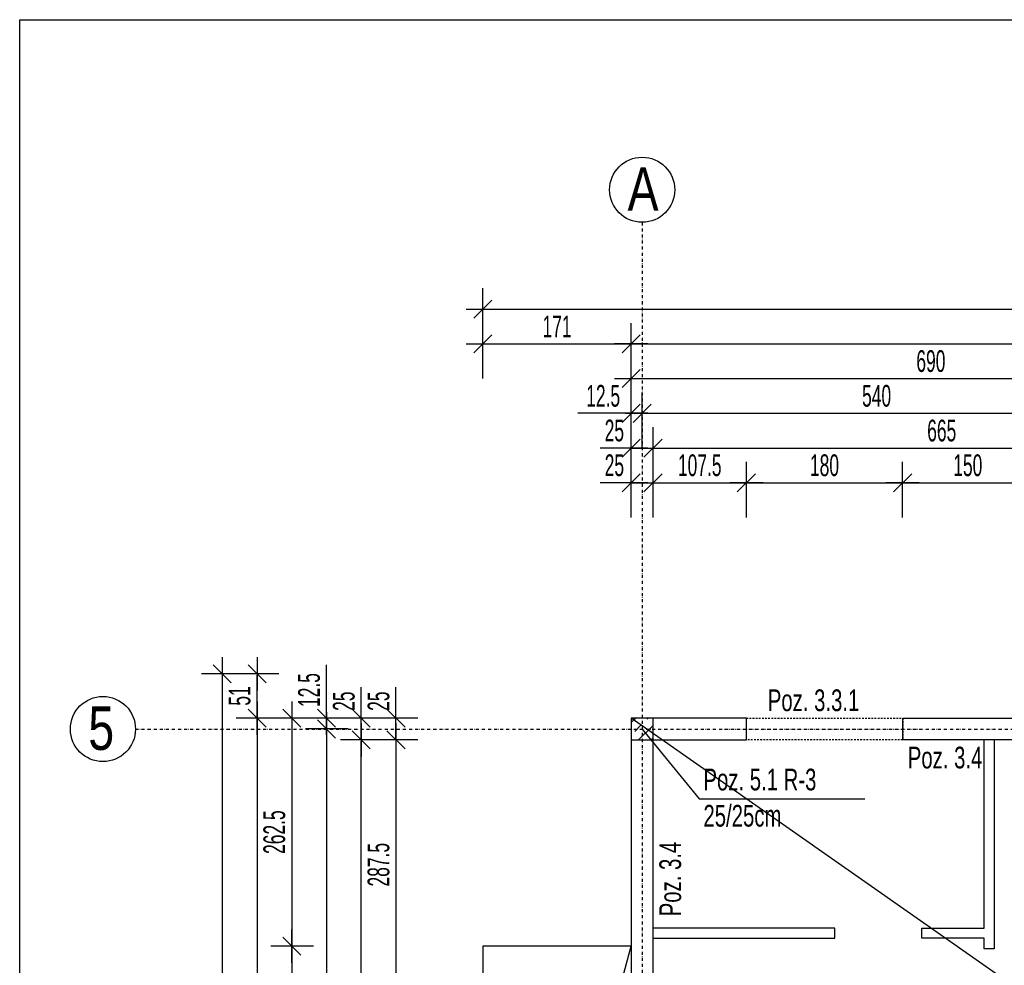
# Model space of a CAD drawing. Header units: millimetres. Extents: x -796 to 14823, y -2819 to 1873.
# Tile 13 of 51: x -796 to 338, y 784 to 1873. Entities that reach past the tile are written whole.
import ezdxf

# ---------------------------------------------------------------- set-up
doc = ezdxf.new("R2010")
doc.units = ezdxf.units.MM
doc.header["$LTSCALE"] = 10
doc.linetypes.add('MO', pattern=[0.7, 0.35, -0.17, 0.01, -0.17])
doc.linetypes.add('MP', pattern=[0.36, 0.2, -0.16])
doc.layers.add('BA_obw', color=230, linetype='Continuous', plot=False)
for name, color, linetype in [('BA_szr', 1, 'Continuous'), ('BA_txs', 2, 'Continuous'), ('BA_wym', 1, 'Continuous'), ('BD_lpm', 1, 'MP'), ('BD_osm', 1, 'MO'), ('BD_txs', 2, 'Continuous'), ('BD_wic', 1, 'Continuous'), ('BD_wig', 3, 'Continuous'), ('BZ_odn', 1, 'Continuous'), ('BZ_txs', 2, 'Continuous')]:
    doc.layers.add(name, color=color, linetype=linetype)
doc.styles.add('BIKTS', font='bikromsw.shx', dxfattribs={"width": 0.8})
doc.styles.add('BIKWYM', font='bikromsw.shx', dxfattribs={"width": 0.6})
doc.dimstyles.new('BA_KR_100_cm', dxfattribs={"dimtxt": 25, "dimasz": 1.666667, "dimexe": 24, "dimexo": 0, "dimgap": 0, "dimtad": 0, "dimdec": 1, "dimrnd": 0.5, "dimzin": 9, "dimdsep": 46, "dimtxsty": 'BIKWYM', "dimblk": 'WYM-KR', "dimcen": 0, "dimdle": 20, "dimclrd": 256, "dimclre": 256, "dimclrt": 2, "dimadec": 0, "dimazin": 0, "dimtfac": 0.033333, "dimtdec": 1, "dimtmove": 0, "dimatfit": 3, "dimldrblk": 'WYM-KR', "dimfxl": 25, "dimfxlon": 1, "dimtvp": 0.8, "dimtolj": 1, "dimarcsym": 0})
doc.dimstyles.new('BZ_ST_100_cm', dxfattribs={"dimtxt": 25, "dimasz": 1.666667, "dimexe": 24, "dimexo": 0, "dimgap": 0, "dimtad": 0, "dimdec": 1, "dimrnd": 0.5, "dimdsep": 46, "dimtxsty": 'BIKWYM', "dimblk": 'WYM-ST', "dimcen": 0, "dimdle": 20, "dimclrd": 256, "dimclre": 256, "dimclrt": 7, "dimadec": 0, "dimazin": 0, "dimtfac": 0.033333, "dimtdec": 1, "dimtix": 1, "dimtmove": 2, "dimatfit": 3, "dimldrblk": 'WYM-ST', "dimfxl": 25, "dimfxlon": 1, "dimtvp": 0.8, "dimtolj": 1, "dimtzin": 0, "dimarcsym": 0})

# ---------------------------------------------------------------- blocks, each defined once
blk = doc.blocks.new('WYM-ST')
blk.add_hatch(color=256).paths.add_polyline_path([(-13, 2.88), (0, 0), (-13, -2.88)])
blk.add_lwpolyline([(0, 0), (-13, 2.88), (-13, -2.88), (0, 0)])
blk = doc.blocks.new('WYM-KR')
at = {"linetype": 'ByBlock'}
blk.add_line((11.52, 0), (-11.52, 0), dxfattribs=at)
at = {"color": 7, "linetype": 'ByBlock'}
blk.add_line((6.24, 6.24), (-6.24, -6.24), dxfattribs=at)
blk = doc.blocks.new('*D145')
at = {"layer": 'BA_wym', "lineweight": -2}
for p, q in [((-91.5, 1299.9), (-91.5, 1363.9)), ((-66.5, 1299.9), (-66.5, 1363.9)), ((-93.1, 1339.9), (-127.2, 1339.9)), ((-91.5, 1339.9), (-66.5, 1339.9)), ((-64.8, 1339.9), (-63.1, 1339.9))]:
    blk.add_line(p, q, dxfattribs=at)
at = {"layer": 'Defpoints', "color": 0}
for p in [(-66.5, 1339.9), (-91.5, 1068.9), (-66.5, 1068.9)]:
    blk.add_point(p, dxfattribs=at)
at = {"layer": 'BA_wym', "lineweight": -2, "xscale": 1.666666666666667, "yscale": 1.666666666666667, "zscale": 1.666666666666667}
blk.add_blockref('WYM-KR', (-91.5, 1339.9), dxfattribs=at)
at = {"layer": 'BA_wym', "lineweight": -2, "xscale": 1.666666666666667, "yscale": 1.666666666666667, "zscale": 1.666666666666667, "rotation": 180}
blk.add_blockref('WYM-KR', (-66.5, 1339.9), dxfattribs=at)
at = {"layer": 'BA_wym', "color": 2, "insert": (-111, 1359.9), "char_height": 25, "attachment_point": 5, "style": 'BIKWYM'}
blk.add_mtext('\\A1;25', dxfattribs=at)
blk = doc.blocks.new('*D146')
at = {"layer": 'BA_wym', "lineweight": -2}
for p, q in [((-66.5, 1299.9), (-66.5, 1363.9)), ((41, 1299.9), (41, 1363.9)), ((-64.8, 1339.9), (39.4, 1339.9))]:
    blk.add_line(p, q, dxfattribs=at)
at = {"layer": 'Defpoints', "color": 0}
for p in [(41, 1339.9), (-66.5, 1068.9), (41, 1068.9)]:
    blk.add_point(p, dxfattribs=at)
at = {"layer": 'BA_wym', "lineweight": -2, "xscale": 1.666666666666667, "yscale": 1.666666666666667, "zscale": 1.666666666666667, "rotation": 180}
blk.add_blockref('WYM-KR', (-66.5, 1339.9), dxfattribs=at)
at = {"layer": 'BA_wym', "lineweight": -2, "xscale": 1.666666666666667, "yscale": 1.666666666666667, "zscale": 1.666666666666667}
blk.add_blockref('WYM-KR', (41, 1339.9), dxfattribs=at)
at = {"layer": 'BA_wym', "color": 2, "insert": (-12.7, 1359.9), "char_height": 25, "attachment_point": 5, "style": 'BIKWYM'}
blk.add_mtext('\\A1;107.5', dxfattribs=at)
blk = doc.blocks.new('*D147')
at = {"layer": 'BA_wym', "lineweight": -2}
for p, q in [((41, 1299.9), (41, 1363.9)), ((221, 1299.9), (221, 1363.9)), ((42.7, 1339.9), (219.4, 1339.9))]:
    blk.add_line(p, q, dxfattribs=at)
at = {"layer": 'Defpoints', "color": 0}
for p in [(221, 1339.9), (41, 1068.9), (221, 1068.9)]:
    blk.add_point(p, dxfattribs=at)
at = {"layer": 'BA_wym', "lineweight": -2, "xscale": 1.666666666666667, "yscale": 1.666666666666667, "zscale": 1.666666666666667, "rotation": 180}
blk.add_blockref('WYM-KR', (41, 1339.9), dxfattribs=at)
at = {"layer": 'BA_wym', "lineweight": -2, "xscale": 1.666666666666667, "yscale": 1.666666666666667, "zscale": 1.666666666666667}
blk.add_blockref('WYM-KR', (221, 1339.9), dxfattribs=at)
at = {"layer": 'BA_wym', "color": 2, "insert": (131, 1359.9), "char_height": 25, "attachment_point": 5, "style": 'BIKWYM'}
blk.add_mtext('\\A1;180', dxfattribs=at)
blk = doc.blocks.new('*D148')
at = {"layer": 'BA_wym', "lineweight": -2}
for p, q in [((221, 1299.9), (221, 1363.9)), ((371, 1299.9), (371, 1363.9)), ((222.7, 1339.9), (369.4, 1339.9))]:
    blk.add_line(p, q, dxfattribs=at)
at = {"layer": 'Defpoints', "color": 0}
for p in [(371, 1339.9), (221, 1068.9), (371, 1068.9)]:
    blk.add_point(p, dxfattribs=at)
at = {"layer": 'BA_wym', "lineweight": -2, "xscale": 1.666666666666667, "yscale": 1.666666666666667, "zscale": 1.666666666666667, "rotation": 180}
blk.add_blockref('WYM-KR', (221, 1339.9), dxfattribs=at)
at = {"layer": 'BA_wym', "lineweight": -2, "xscale": 1.666666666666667, "yscale": 1.666666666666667, "zscale": 1.666666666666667}
blk.add_blockref('WYM-KR', (371, 1339.9), dxfattribs=at)
at = {"layer": 'BA_wym', "color": 2, "insert": (296, 1359.9), "char_height": 25, "attachment_point": 5, "style": 'BIKWYM'}
blk.add_mtext('\\A1;150', dxfattribs=at)
blk = doc.blocks.new('*D168')
at = {"layer": 'BA_wym', "lineweight": -2}
for p, q in [((-91.5, 1339.9), (-91.5, 1403.9)), ((-66.5, 1339.9), (-66.5, 1403.9)), ((-93.1, 1379.9), (-127.2, 1379.9)), ((-91.5, 1379.9), (-66.5, 1379.9)), ((-64.8, 1379.9), (-63.1, 1379.9))]:
    blk.add_line(p, q, dxfattribs=at)
at = {"layer": 'Defpoints', "color": 0}
for p in [(-66.5, 1379.9), (-91.5, 1068.9), (-66.5, 1068.9)]:
    blk.add_point(p, dxfattribs=at)
at = {"layer": 'BA_wym', "lineweight": -2, "xscale": 1.666666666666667, "yscale": 1.666666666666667, "zscale": 1.666666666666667}
blk.add_blockref('WYM-KR', (-91.5, 1379.9), dxfattribs=at)
at = {"layer": 'BA_wym', "lineweight": -2, "xscale": 1.666666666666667, "yscale": 1.666666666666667, "zscale": 1.666666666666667, "rotation": 180}
blk.add_blockref('WYM-KR', (-66.5, 1379.9), dxfattribs=at)
at = {"layer": 'BA_wym', "color": 2, "insert": (-111, 1399.9), "char_height": 25, "attachment_point": 5, "style": 'BIKWYM'}
blk.add_mtext('\\A1;25', dxfattribs=at)
blk = doc.blocks.new('*D169')
at = {"layer": 'BA_wym', "lineweight": -2}
for p, q in [((-66.5, 1339.9), (-66.5, 1403.9)), ((598.5, 1339.9), (598.5, 1403.9)), ((-64.8, 1379.9), (596.9, 1379.9))]:
    blk.add_line(p, q, dxfattribs=at)
at = {"layer": 'Defpoints', "color": 0}
for p in [(598.5, 1379.9), (598.5, 1119.9), (-66.5, 1068.9)]:
    blk.add_point(p, dxfattribs=at)
at = {"layer": 'BA_wym', "lineweight": -2, "xscale": 1.666666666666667, "yscale": 1.666666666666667, "zscale": 1.666666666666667, "rotation": 180}
blk.add_blockref('WYM-KR', (-66.5, 1379.9), dxfattribs=at)
at = {"layer": 'BA_wym', "lineweight": -2, "xscale": 1.666666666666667, "yscale": 1.666666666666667, "zscale": 1.666666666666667}
blk.add_blockref('WYM-KR', (598.5, 1379.9), dxfattribs=at)
at = {"layer": 'BA_wym', "color": 2, "insert": (266, 1399.9), "char_height": 25, "attachment_point": 5, "style": 'BIKWYM'}
blk.add_mtext('\\A1;665', dxfattribs=at)
blk = doc.blocks.new('*D177')
at = {"layer": 'BA_wym', "lineweight": -2}
for p, q in [((-91.5, 1379.9), (-91.5, 1443.9)), ((-79, 1379.9), (-79, 1443.9)), ((-93.1, 1419.9), (-152.9, 1419.9)), ((-91.5, 1419.9), (-79, 1419.9)), ((-77.3, 1419.9), (-75.6, 1419.9))]:
    blk.add_line(p, q, dxfattribs=at)
at = {"layer": 'Defpoints', "color": 0}
for p in [(-79, 1419.9), (-91.5, 1068.9), (-79, 1068.9)]:
    blk.add_point(p, dxfattribs=at)
at = {"layer": 'BA_wym', "lineweight": -2, "xscale": 1.666666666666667, "yscale": 1.666666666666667, "zscale": 1.666666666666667}
blk.add_blockref('WYM-KR', (-91.5, 1419.9), dxfattribs=at)
at = {"layer": 'BA_wym', "lineweight": -2, "xscale": 1.666666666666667, "yscale": 1.666666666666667, "zscale": 1.666666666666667, "rotation": 180}
blk.add_blockref('WYM-KR', (-79, 1419.9), dxfattribs=at)
at = {"layer": 'BA_wym', "color": 2, "insert": (-123.9, 1439.9), "char_height": 25, "attachment_point": 5, "style": 'BIKWYM'}
blk.add_mtext('\\A1;12.5', dxfattribs=at)
blk = doc.blocks.new('*D178')
at = {"layer": 'BA_wym', "lineweight": -2}
for p, q in [((-79, 1379.9), (-79, 1443.9)), ((461, 1379.9), (461, 1443.9)), ((-77.3, 1419.9), (459.4, 1419.9))]:
    blk.add_line(p, q, dxfattribs=at)
at = {"layer": 'Defpoints', "color": 0}
for p in [(461, 1419.9), (-79, 1068.9), (461, 1073.6)]:
    blk.add_point(p, dxfattribs=at)
at = {"layer": 'BA_wym', "lineweight": -2, "xscale": 1.666666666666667, "yscale": 1.666666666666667, "zscale": 1.666666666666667, "rotation": 180}
blk.add_blockref('WYM-KR', (-79, 1419.9), dxfattribs=at)
at = {"layer": 'BA_wym', "lineweight": -2, "xscale": 1.666666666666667, "yscale": 1.666666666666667, "zscale": 1.666666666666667}
blk.add_blockref('WYM-KR', (461, 1419.9), dxfattribs=at)
at = {"layer": 'BA_wym', "color": 2, "insert": (191, 1439.9), "char_height": 25, "attachment_point": 5, "style": 'BIKWYM'}
blk.add_mtext('\\A1;540', dxfattribs=at)
blk = doc.blocks.new('*D185')
at = {"layer": 'BA_wym', "lineweight": -2}
for p, q in [((-91.5, 1459.9), (-91.5, 1523.9)), ((2513.5, 1459.9), (2513.5, 1523.9)), ((-89.8, 1499.9), (2511.9, 1499.9))]:
    blk.add_line(p, q, dxfattribs=at)
at = {"layer": 'Defpoints', "color": 0}
for p in [(2513.5, 1499.9), (-91.5, 1068.9), (2513.5, 1068.9)]:
    blk.add_point(p, dxfattribs=at)
at = {"layer": 'BA_wym', "lineweight": -2, "xscale": 1.666666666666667, "yscale": 1.666666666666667, "zscale": 1.666666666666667, "rotation": 180}
blk.add_blockref('WYM-KR', (-91.5, 1499.9), dxfattribs=at)
at = {"layer": 'BA_wym', "lineweight": -2, "xscale": 1.666666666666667, "yscale": 1.666666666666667, "zscale": 1.666666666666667}
blk.add_blockref('WYM-KR', (2513.5, 1499.9), dxfattribs=at)
at = {"layer": 'BA_wym', "color": 2, "insert": (1211, 1519.9), "char_height": 25, "attachment_point": 5, "style": 'BIKWYM'}
blk.add_mtext('\\A1;2605', dxfattribs=at)
blk = doc.blocks.new('*D186')
at = {"layer": 'BA_wym', "lineweight": -2}
for p, q in [((-91.5, 1419.9), (-91.5, 1483.9)), ((598.5, 1419.9), (598.5, 1483.9)), ((-89.8, 1459.9), (596.8, 1459.9))]:
    blk.add_line(p, q, dxfattribs=at)
at = {"layer": 'Defpoints', "color": 0}
for p in [(598.5, 1459.9), (598.5, 1119.9), (-91.5, 1068.9)]:
    blk.add_point(p, dxfattribs=at)
at = {"layer": 'BA_wym', "lineweight": -2, "xscale": 1.666666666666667, "yscale": 1.666666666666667, "zscale": 1.666666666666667, "rotation": 180}
blk.add_blockref('WYM-KR', (-91.5, 1459.9), dxfattribs=at)
at = {"layer": 'BA_wym', "lineweight": -2, "xscale": 1.666666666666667, "yscale": 1.666666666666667, "zscale": 1.666666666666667}
blk.add_blockref('WYM-KR', (598.5, 1459.9), dxfattribs=at)
at = {"layer": 'BA_wym', "color": 2, "insert": (253.5, 1479.9), "char_height": 25, "attachment_point": 5, "style": 'BIKWYM'}
blk.add_mtext('\\A1;690', dxfattribs=at)
blk = doc.blocks.new('*D91')
at = {"layer": 'BA_wym', "lineweight": -2}
for p, q in [((-362.5, 1070.5), (-362.5, 1104.6)), ((-337.5, 1068.9), (-386.5, 1068.9)), ((-362.5, 1043.9), (-362.5, 1068.9)), ((-337.5, 1043.9), (-386.5, 1043.9)), ((-362.5, 1042.2), (-362.5, 1040.5))]:
    blk.add_line(p, q, dxfattribs=at)
at = {"layer": 'Defpoints', "color": 0}
for p in [(-362.5, 1068.9), (-91.5, 1068.9), (-91.5, 1043.9)]:
    blk.add_point(p, dxfattribs=at)
at = {"layer": 'BA_wym', "lineweight": -2, "xscale": 1.666666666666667, "yscale": 1.666666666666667, "zscale": 1.666666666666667}
for p, rotation in [((-362.5, 1068.9), 270), ((-362.5, 1043.9), 90)]:
    blk.add_blockref('WYM-KR', p, dxfattribs=dict(at, rotation=rotation))
at = {"layer": 'BA_wym', "color": 2, "insert": (-382.5, 1088.4), "char_height": 25, "attachment_point": 5, "rotation": 90, "style": 'BIKWYM'}
blk.add_mtext('\\A1;25', dxfattribs=at)
blk = doc.blocks.new('*D92')
at = {"layer": 'BA_wym', "lineweight": -2}
for p, q in [((-337.5, 1043.9), (-386.5, 1043.9)), ((-362.5, 1042.2), (-362.5, 758)), ((-337.5, 756.4), (-386.5, 756.4))]:
    blk.add_line(p, q, dxfattribs=at)
at = {"layer": 'Defpoints', "color": 0}
for p in [(-91.5, 1043.9), (-362.5, 756.4), (-91.5, 756.4)]:
    blk.add_point(p, dxfattribs=at)
at = {"layer": 'BA_wym', "lineweight": -2, "xscale": 1.666666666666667, "yscale": 1.666666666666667, "zscale": 1.666666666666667}
for p, rotation in [((-362.5, 1043.9), 90), ((-362.5, 756.4), 270)]:
    blk.add_blockref('WYM-KR', p, dxfattribs=dict(at, rotation=rotation))
at = {"layer": 'BA_wym', "color": 2, "insert": (-382.5, 900.1), "char_height": 25, "attachment_point": 5, "rotation": 90, "style": 'BIKWYM'}
blk.add_mtext('\\A1;287.5', dxfattribs=at)
blk = doc.blocks.new('*D102')
at = {"layer": 'BA_wym', "lineweight": -2}
for p, q in [((-402.5, 1070.5), (-402.5, 1104.6)), ((-377.5, 1068.9), (-426.5, 1068.9)), ((-402.5, 1043.9), (-402.5, 1068.9)), ((-377.5, 1043.9), (-426.5, 1043.9)), ((-402.5, 1042.2), (-402.5, 1040.5))]:
    blk.add_line(p, q, dxfattribs=at)
at = {"layer": 'Defpoints', "color": 0}
for p in [(-402.5, 1068.9), (-91.5, 1068.9), (-91.5, 1043.9)]:
    blk.add_point(p, dxfattribs=at)
at = {"layer": 'BA_wym', "lineweight": -2, "xscale": 1.666666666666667, "yscale": 1.666666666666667, "zscale": 1.666666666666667}
for p, rotation in [((-402.5, 1068.9), 270), ((-402.5, 1043.9), 90)]:
    blk.add_blockref('WYM-KR', p, dxfattribs=dict(at, rotation=rotation))
at = {"layer": 'BA_wym', "color": 2, "insert": (-422.5, 1088.4), "char_height": 25, "attachment_point": 5, "rotation": 90, "style": 'BIKWYM'}
blk.add_mtext('\\A1;25', dxfattribs=at)
blk = doc.blocks.new('*D103')
at = {"layer": 'BA_wym', "lineweight": -2}
for p, q in [((-377.5, 1043.9), (-426.5, 1043.9)), ((-402.5, 125.5), (-402.5, 1042.2)), ((-377.5, 123.9), (-426.5, 123.9))]:
    blk.add_line(p, q, dxfattribs=at)
at = {"layer": 'Defpoints', "color": 0}
for p in [(-402.5, 1043.9), (-91.5, 1043.9), (-91.5, 123.9)]:
    blk.add_point(p, dxfattribs=at)
at = {"layer": 'BA_wym', "lineweight": -2, "xscale": 1.666666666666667, "yscale": 1.666666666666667, "zscale": 1.666666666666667}
for p, rotation in [((-402.5, 1043.9), 90), ((-402.5, 123.9), 270)]:
    blk.add_blockref('WYM-KR', p, dxfattribs=dict(at, rotation=rotation))
at = {"layer": 'BA_wym', "color": 2, "insert": (-422.5, 583.9), "char_height": 25, "attachment_point": 5, "rotation": 90, "style": 'BIKWYM'}
blk.add_mtext('\\A1;920', dxfattribs=at)
blk = doc.blocks.new('*D108')
at = {"layer": 'BA_wym', "lineweight": -2}
for p, q in [((-442.5, 1070.5), (-442.5, 1130.3)), ((-417.5, 1068.9), (-466.5, 1068.9)), ((-442.5, 1056.4), (-442.5, 1068.9)), ((-417.5, 1056.4), (-466.5, 1056.4)), ((-442.5, 1054.7), (-442.5, 1053))]:
    blk.add_line(p, q, dxfattribs=at)
at = {"layer": 'Defpoints', "color": 0}
for p in [(-442.5, 1068.9), (-91.5, 1068.9), (-91.5, 1056.4)]:
    blk.add_point(p, dxfattribs=at)
at = {"layer": 'BA_wym', "lineweight": -2, "xscale": 1.666666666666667, "yscale": 1.666666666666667, "zscale": 1.666666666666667}
for p, rotation in [((-442.5, 1068.9), 270), ((-442.5, 1056.4), 90)]:
    blk.add_blockref('WYM-KR', p, dxfattribs=dict(at, rotation=rotation))
at = {"layer": 'BA_wym', "color": 2, "insert": (-462.5, 1101.2), "char_height": 25, "attachment_point": 5, "rotation": 90, "style": 'BIKWYM'}
blk.add_mtext('\\A1;12.5', dxfattribs=at)
blk = doc.blocks.new('*D109')
at = {"layer": 'BA_wym', "lineweight": -2}
for p, q in [((-417.5, 1056.4), (-466.5, 1056.4)), ((-442.5, 1054.7), (-442.5, 218)), ((-417.5, 216.4), (-466.5, 216.4))]:
    blk.add_line(p, q, dxfattribs=at)
at = {"layer": 'Defpoints', "color": 0}
for p in [(-91.5, 1056.4), (-442.5, 216.4), (-91.5, 216.4)]:
    blk.add_point(p, dxfattribs=at)
at = {"layer": 'BA_wym', "lineweight": -2, "xscale": 1.666666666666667, "yscale": 1.666666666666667, "zscale": 1.666666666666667}
for p, rotation in [((-442.5, 1056.4), 90), ((-442.5, 216.4), 270)]:
    blk.add_blockref('WYM-KR', p, dxfattribs=dict(at, rotation=rotation))
at = {"layer": 'BA_wym', "color": 2, "insert": (-462.5, 636.4), "char_height": 25, "attachment_point": 5, "rotation": 90, "style": 'BIKWYM'}
blk.add_mtext('\\A1;840', dxfattribs=at)
blk = doc.blocks.new('*D114')
at = {"layer": 'BA_wym', "lineweight": -2}
for p, q in [((-497.5, 1119.9), (-546.5, 1119.9)), ((-522.5, 1070.5), (-522.5, 1118.2)), ((-497.5, 1068.9), (-546.5, 1068.9))]:
    blk.add_line(p, q, dxfattribs=at)
at = {"layer": 'Defpoints', "color": 0}
for p in [(-522.5, 1119.9), (598.5, 1119.9), (-91.5, 1068.9)]:
    blk.add_point(p, dxfattribs=at)
at = {"layer": 'BA_wym', "lineweight": -2, "xscale": 1.666666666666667, "yscale": 1.666666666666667, "zscale": 1.666666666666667}
for p, rotation in [((-522.5, 1119.9), 90), ((-522.5, 1068.9), 270)]:
    blk.add_blockref('WYM-KR', p, dxfattribs=dict(at, rotation=rotation))
at = {"layer": 'BA_wym', "color": 2, "insert": (-542.5, 1094.4), "char_height": 25, "attachment_point": 5, "rotation": 90, "style": 'BIKWYM'}
blk.add_mtext('\\A1;51', dxfattribs=at)
blk = doc.blocks.new('*D115')
at = {"layer": 'BA_wym', "lineweight": -2}
for p, q in [((-497.5, 1068.9), (-546.5, 1068.9)), ((-522.5, 1067.2), (-522.5, -754.5)), ((-497.5, -756.1), (-546.5, -756.1))]:
    blk.add_line(p, q, dxfattribs=at)
at = {"layer": 'Defpoints', "color": 0}
for p in [(-91.5, 1068.9), (-522.5, -756.1), (-66.5, -756.1)]:
    blk.add_point(p, dxfattribs=at)
at = {"layer": 'BA_wym', "lineweight": -2, "xscale": 1.666666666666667, "yscale": 1.666666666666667, "zscale": 1.666666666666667}
for p, rotation in [((-522.5, 1068.9), 90), ((-522.5, -756.1), 270)]:
    blk.add_blockref('WYM-KR', p, dxfattribs=dict(at, rotation=rotation))
at = {"layer": 'BA_wym', "color": 2, "insert": (-542.5, 156.4), "char_height": 25, "attachment_point": 5, "rotation": 90, "style": 'BIKWYM'}
blk.add_mtext('\\A1;1825', dxfattribs=at)
blk = doc.blocks.new('*D117')
at = {"layer": 'BA_wym', "lineweight": -2}
for p, q in [((-537.5, 1119.9), (-586.5, 1119.9)), ((-562.5, 1118.2), (-562.5, -925.5)), ((-537.5, -927.1), (-586.5, -927.1))]:
    blk.add_line(p, q, dxfattribs=at)
at = {"layer": 'Defpoints', "color": 0}
for p in [(598.5, 1119.9), (-562.5, -927.1), (-91.5, -927.1)]:
    blk.add_point(p, dxfattribs=at)
at = {"layer": 'BA_wym', "lineweight": -2, "xscale": 1.666666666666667, "yscale": 1.666666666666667, "zscale": 1.666666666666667}
for p, rotation in [((-562.5, 1119.9), 90), ((-562.5, -927.1), 270)]:
    blk.add_blockref('WYM-KR', p, dxfattribs=dict(at, rotation=rotation))
at = {"layer": 'BA_wym', "color": 2, "insert": (-582.5, 96.4), "char_height": 25, "attachment_point": 5, "rotation": 90, "style": 'BIKWYM'}
blk.add_mtext('\\A1;2047', dxfattribs=at)
blk = doc.blocks.new('*D322')
at = {"layer": 'BA_wym', "lineweight": -2}
for p, q in [((-262.5, 1459.9), (-262.5, 1523.9)), ((-91.5, 1459.9), (-91.5, 1523.9)), ((-260.8, 1499.9), (-93.1, 1499.9))]:
    blk.add_line(p, q, dxfattribs=at)
at = {"layer": 'Defpoints', "color": 0}
for p in [(-91.5, 1499.9), (-91.5, 1068.9), (-262.5, 806.4)]:
    blk.add_point(p, dxfattribs=at)
at = {"layer": 'BA_wym', "lineweight": -2, "xscale": 1.666666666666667, "yscale": 1.666666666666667, "zscale": 1.666666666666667, "rotation": 180}
blk.add_blockref('WYM-KR', (-262.5, 1499.9), dxfattribs=at)
at = {"layer": 'BA_wym', "lineweight": -2, "xscale": 1.666666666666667, "yscale": 1.666666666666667, "zscale": 1.666666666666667}
blk.add_blockref('WYM-KR', (-91.5, 1499.9), dxfattribs=at)
at = {"layer": 'BA_wym', "color": 2, "insert": (-177, 1519.9), "char_height": 25, "attachment_point": 5, "style": 'BIKWYM'}
blk.add_mtext('\\A1;171', dxfattribs=at)
blk = doc.blocks.new('*D323')
at = {"layer": 'BA_wym', "lineweight": -2}
for p, q in [((-262.5, 1499.9), (-262.5, 1563.9)), ((2684.5, 1499.9), (2684.5, 1563.9)), ((-260.8, 1539.9), (2682.9, 1539.9))]:
    blk.add_line(p, q, dxfattribs=at)
at = {"layer": 'Defpoints', "color": 0}
for p in [(2684.5, 1539.9), (-262.5, 806.4), (2684.5, 806.4)]:
    blk.add_point(p, dxfattribs=at)
at = {"layer": 'BA_wym', "lineweight": -2, "xscale": 1.666666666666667, "yscale": 1.666666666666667, "zscale": 1.666666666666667, "rotation": 180}
blk.add_blockref('WYM-KR', (-262.5, 1539.9), dxfattribs=at)
at = {"layer": 'BA_wym', "lineweight": -2, "xscale": 1.666666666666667, "yscale": 1.666666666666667, "zscale": 1.666666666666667}
blk.add_blockref('WYM-KR', (2684.5, 1539.9), dxfattribs=at)
at = {"layer": 'BA_wym', "color": 2, "insert": (1211, 1559.9), "char_height": 25, "attachment_point": 5, "style": 'BIKWYM'}
blk.add_mtext('\\A1;2947', dxfattribs=at)
blk = doc.blocks.new('*D330')
at = {"layer": 'BA_wym', "lineweight": -2}
for p, q in [((-457.5, 1068.9), (-506.5, 1068.9)), ((-482.5, 1067.2), (-482.5, 808)), ((-457.5, 806.4), (-506.5, 806.4))]:
    blk.add_line(p, q, dxfattribs=at)
at = {"layer": 'Defpoints', "color": 0}
for p in [(-91.5, 1068.9), (-482.5, 806.4), (-262.5, 806.4)]:
    blk.add_point(p, dxfattribs=at)
at = {"layer": 'BA_wym', "lineweight": -2, "xscale": 1.666666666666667, "yscale": 1.666666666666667, "zscale": 1.666666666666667}
for p, rotation in [((-482.5, 1068.9), 90), ((-482.5, 806.4), 270)]:
    blk.add_blockref('WYM-KR', p, dxfattribs=dict(at, rotation=rotation))
at = {"layer": 'BA_wym', "color": 2, "insert": (-502.5, 937.6), "char_height": 25, "attachment_point": 5, "rotation": 90, "style": 'BIKWYM'}
blk.add_mtext('\\A1;262.5', dxfattribs=at)
blk = doc.blocks.new('*D331')
at = {"layer": 'BA_wym', "lineweight": -2}
for p, q in [((-457.5, 806.4), (-506.5, 806.4)), ((-482.5, 804.7), (-482.5, 173)), ((-457.5, 171.4), (-506.5, 171.4))]:
    blk.add_line(p, q, dxfattribs=at)
at = {"layer": 'Defpoints', "color": 0}
for p in [(-442.5, 806.4), (-482.5, 171.4), (-442.5, 171.4)]:
    blk.add_point(p, dxfattribs=at)
at = {"layer": 'BA_wym', "lineweight": -2, "xscale": 1.666666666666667, "yscale": 1.666666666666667, "zscale": 1.666666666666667}
for p, rotation in [((-482.5, 806.4), 90), ((-482.5, 171.4), 270)]:
    blk.add_blockref('WYM-KR', p, dxfattribs=dict(at, rotation=rotation))
at = {"layer": 'BA_wym', "color": 2, "insert": (-502.5, 488.9), "char_height": 25, "attachment_point": 5, "rotation": 90, "style": 'BIKWYM'}
blk.add_mtext('\\A1;635', dxfattribs=at)

msp = doc.modelspace()

# ---------------------------------------------------------------- hatches: boundary and pattern name
at = {"layer": 'BA_szr'}
h = msp.add_hatch(dxfattribs=at)
h.set_pattern_fill('BIK_ZELBET', color=256, scale=100, angle=45, pattern_type=2)
h.set_pattern_definition([(45, (-11705.26, -2e-08), (-14.142136, 14.142136), []), (45, (-11712.33, 7.071), (-14.142136, 14.142136), [10, -10])])
h.paths.add_polyline_path([(-91.48, 1043.85), (-66.48, 1043.85), (-66.48, 1068.85), (-91.48, 1068.85)])

# ---------------------------------------------------------------- linework, layer by layer
at = {"layer": 'BA_obw'}
msp.add_lwpolyline([(-795.82, 1873.17), (3205.68, 1873.17), (3205.68, -1534.81), (-795.82, -1534.81)], close=True, dxfattribs=at)
at = {"layer": 'BD_lpm'}
msp.add_lwpolyline([(221.02, 1043.85), (41.02, 1043.85), (41.02, 1068.85), (221.02, 1068.85)], close=True, dxfattribs=at)
at = {"layer": 'BD_osm', "color": 5}
msp.add_line((16.02, 1056.35), (246.02, 1056.35), dxfattribs=at)
at = {"layer": 'BD_osm'}
for points in [[(-78.98, 1639.86), (-78.98, -1432.6)], [(-662.48, 1056.35), (3084.52, 1056.35)]]:
    msp.add_lwpolyline(points, dxfattribs=at)
at = {"layer": 'BD_wic'}
for points in [[(2513.52, -756.15), (-91.48, 1068.85)], [(326.52, 1043.85), (326.52, 803.35), (315.02, 803.35), (315.02, 815.35), (243.02, 815.35), (243.02, 826.85), (315.02, 826.85), (315.02, 1043.85)], [(-66.48, 815.35), (143.02, 815.35), (143.02, 826.85), (-66.48, 826.85)], [(-91.48, 806.35), (-262.48, 806.35), (-262.48, 171.35), (-91.48, 171.35)], [(-262.48, 171.35), (-91.48, 806.35)]]:
    msp.add_lwpolyline(points, dxfattribs=at)
for centre in [(-78.98, 1677.36), (-699.98, 1056.35)]:
    msp.add_circle(centre, 37.5, dxfattribs=at)
at = {"layer": 'BD_wig'}
msp.add_lwpolyline([(41.02, 1043.85), (41.02, 1068.85), (-91.48, 1068.85), (-91.48, 756.35), (-66.48, 756.35), (-66.48, 1043.85), (41.02, 1043.85)], dxfattribs=at)
for points in [[(-91.48, 1043.85), (-66.48, 1043.85), (-66.48, 1068.85), (-91.48, 1068.85)], [(371.02, 1043.85), (221.02, 1043.85), (221.02, 1068.85), (371.02, 1068.85)]]:
    msp.add_lwpolyline(points, close=True, dxfattribs=at)

# ---------------------------------------------------------------- texts
at = {"layer": 'BA_txs', "style": 'BIKTS', "width": 0.7}
for s, p in [('Poz. 3.3.1', (65.69, 1076.95)), ('Poz. 3.4', (226.91, 1010.96))]:
    msp.add_text(s, height=25, dxfattribs=at).set_placement(p)
msp.add_text('Poz. 3.4', height=25, rotation=90, dxfattribs=at).set_placement((-34.19, 840.69))
at = {"layer": 'BD_txs', "style": 'BIKTS', "width": 0.8}
for s, p in [('A', (-95.79, 1653.29)), ('5', (-716.79, 1032.29))]:
    msp.add_text(s, height=50, dxfattribs=at).set_placement(p)
at = {"layer": 'BZ_txs', "insert": (-8.42, 1010.66), "char_height": 25, "width": 452.0462, "attachment_point": 1, "style": 'BIKTS'}
msp.add_mtext('{\\W0.7;Poz. 5.1 R-3\\P\\A1;25/25cm}', dxfattribs=at)

# ---------------------------------------------------------------- dimensions: what is measured, and where the dimension line sits
at = {"layer": 'BA_wym'}
for base, p1, p2, override, picture, middle in [((2684.52, 1539.86), (-262.48, 806.35), (2684.52, 806.35), {"dimatfit": 1, "dimfxl": 40}, '*D323', (1211.02, 1559.86)), ((-91.48, 1499.86), (-262.48, 806.35), (-91.48, 1068.85), {"dimtmove": 1, "dimatfit": 1, "dimfxl": 40}, '*D322', (-176.98, 1519.86)), ((2513.52, 1499.86), (-91.48, 1068.85), (2513.52, 1068.85), {"dimatfit": 1, "dimfxl": 40}, '*D185', (1211.02, 1519.86)), ((598.52, 1459.86), (-91.48, 1068.85), (598.52, 1119.85), {"dimatfit": 1, "dimfxl": 40}, '*D186', (253.52, 1479.86)), ((461.02, 1419.86), (-78.98, 1068.85), (461.02, 1073.58), {"dimtmove": 1, "dimatfit": 1, "dimfxl": 40}, '*D178', (191.02, 1439.86)), ((598.52, 1379.86), (-66.48, 1068.85), (598.52, 1119.85), {"dimtmove": 1, "dimatfit": 1, "dimfxl": 40}, '*D169', (266.02, 1399.86)), ((41.02, 1339.86), (-66.48, 1068.85), (41.02, 1068.85), {"dimtmove": 1, "dimatfit": 1, "dimfxl": 40}, '*D146', (-12.73, 1359.86)), ((221.02, 1339.86), (41.02, 1068.85), (221.02, 1068.85), {"dimtmove": 1, "dimatfit": 1, "dimfxl": 40}, '*D147', (131.02, 1359.86)), ((371.02, 1339.86), (221.02, 1068.85), (371.02, 1068.85), {"dimtmove": 1, "dimatfit": 1, "dimfxl": 40}, '*D148', (296.02, 1359.86))]:
    dim = msp.add_linear_dim(base=base, p1=p1, p2=p2, dimstyle='BA_KR_100_cm', override=override, dxfattribs=at)
    dim.commit()
    dim.dimension.update_dxf_attribs({"geometry": picture, "text_midpoint": middle})
for base, p2, picture, middle in [((-78.98, 1419.86), (-78.98, 1068.85), '*D177', (-123.86, 1419.86)), ((-66.48, 1379.86), (-66.48, 1068.85), '*D168', (-111.01, 1379.86)), ((-66.48, 1339.86), (-66.48, 1068.85), '*D145', (-111.01, 1339.86))]:
    dim = msp.add_linear_dim(base=base, p1=(-91.48, 1068.85), p2=p2, dimstyle='BA_KR_100_cm', override={"dimatfit": 1, "dimfxl": 40}, dxfattribs=at)
    dim.commit()
    dim.dimension.update_dxf_attribs({"geometry": picture, "text_midpoint": middle, "dimtype": 160})
for base, p1, p2, picture, middle in [((-562.48, -927.15), (598.52, 1119.85), (-91.48, -927.15), '*D117', (-582.48, 96.35)), ((-522.48, 1119.87), (-91.48, 1068.85), (598.52, 1119.87), '*D114', (-542.48, 1094.36)), ((-442.48, 1068.85), (-91.48, 1056.35), (-91.48, 1068.85), '*D108', (-462.48, 1101.23)), ((-402.48, 1068.85), (-91.48, 1043.85), (-91.48, 1068.85), '*D102', (-422.48, 1088.38)), ((-362.48, 1068.85), (-91.48, 1043.85), (-91.48, 1068.85), '*D91', (-382.48, 1088.38)), ((-522.48, -756.15), (-91.48, 1068.85), (-66.48, -756.15), '*D115', (-542.48, 156.35)), ((-482.48, 806.35), (-91.48, 1068.85), (-262.48, 806.35), '*D330', (-502.48, 937.6)), ((-442.48, 216.35), (-91.48, 1056.35), (-91.48, 216.35), '*D109', (-462.48, 636.35)), ((-402.48, 1043.85), (-91.48, 123.85), (-91.48, 1043.85), '*D103', (-422.48, 583.85)), ((-362.48, 756.35), (-91.48, 1043.85), (-91.48, 756.35), '*D92', (-382.48, 900.1)), ((-482.48, 171.35), (-442.48, 806.35), (-442.48, 171.35), '*D331', (-502.48, 488.85))]:
    dim = msp.add_linear_dim(base=base, p1=p1, p2=p2, angle=90, dimstyle='BA_KR_100_cm', override={"dimatfit": 1}, dxfattribs=at)
    dim.commit()
    dim.dimension.update_dxf_attribs({"geometry": picture, "text_midpoint": middle})

# ---------------------------------------------------------------- leaders
at = {"layer": 'BZ_odn', "has_arrowhead": 0}
msp.add_leader([(-78.98, 1056.35), (-13.28, 975.86), (177.36, 975.86)], dimstyle='BZ_ST_100_cm', dxfattribs=at)

doc.saveas('drawing.dxf')
